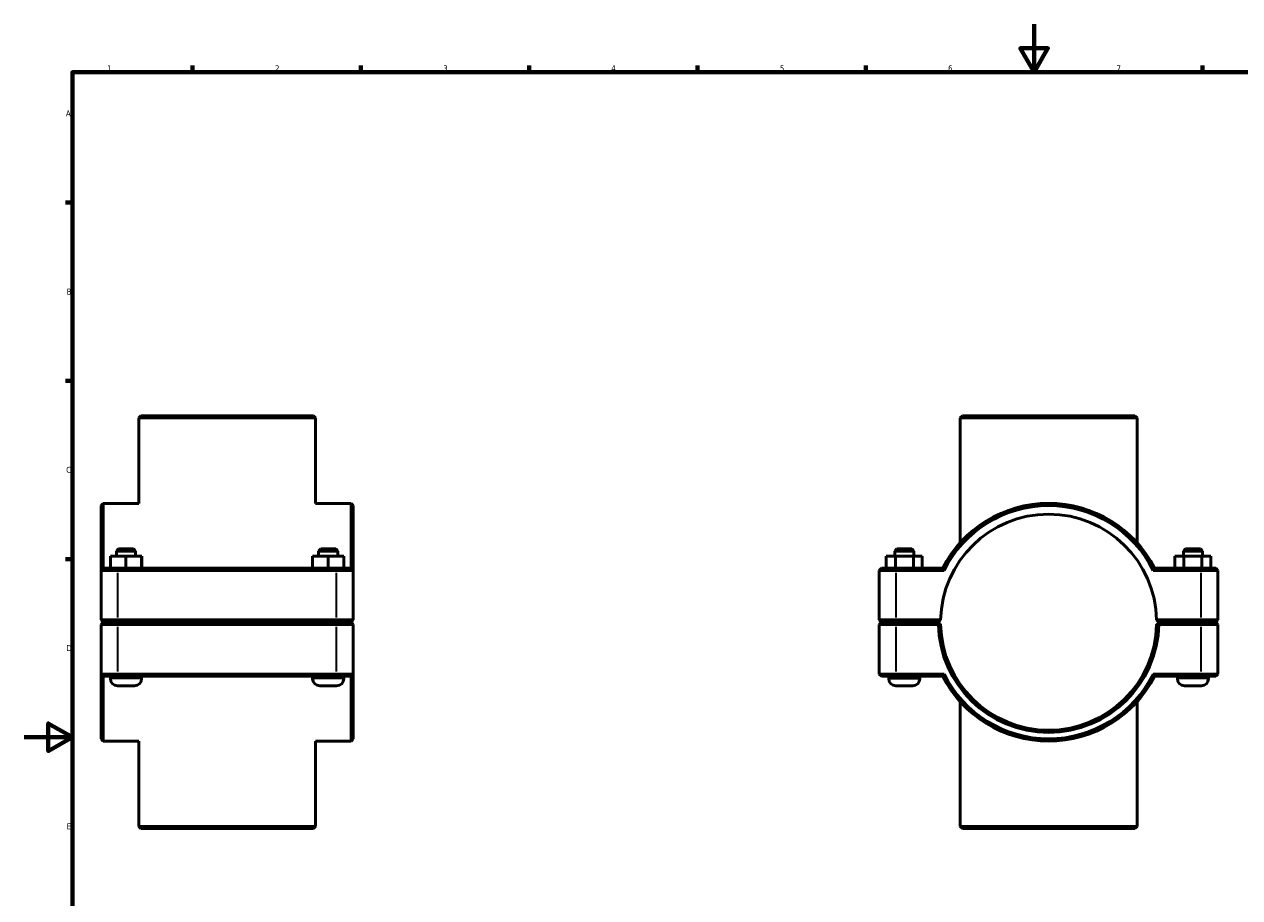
# Model space of a CAD drawing. Header units: millimetres. Extents: x 0 to 907, y -147 to 1184.
# Tile 2 of 4: x 0 to 506, y 230 to 594. Entities that reach past the tile are written whole.
import ezdxf

# ---------------------------------------------------------------- set-up
doc = ezdxf.new("R2010")
doc.units = ezdxf.units.MM
for name, color, linetype, lineweight in [('Border (ISO)', 7, 'Continuous', 70), ('Visible (ISO)', 7, 'Continuous', 50), ('Visible Narrow (ISO)', 7, 'Continuous', 35)]:
    doc.layers.add(name, color=color, linetype=linetype, lineweight=lineweight)
doc.styles.add('Note Text (ISO)', font='tahoma.ttf')

# ---------------------------------------------------------------- blocks, each defined once
blk = doc.blocks.new('Borders Default Border')
at = {"layer": 'Border (ISO)'}
for p, q in [((70.08, 574), (70.08, 576.9)), ((140.17, 574), (140.17, 576.9)), ((210.25, 574), (210.25, 576.9)), ((280.33, 574), (280.33, 576.9)), ((350.42, 574), (350.42, 576.9)), ((490.58, 574), (490.58, 576.9)), ((20, 519.75), (17.1, 519.75)), ((20, 445.5), (17.1, 445.5)), ((20, 371.25), (17.1, 371.25))]:
    blk.add_line(p, q, dxfattribs=at)
at = {"layer": 'Border (ISO)', "flags": 128}
for points in [[(420.5, 594), (420.5, 574), (414.73, 584), (426.27, 584), (420.5, 574)], [(20, 20), (20, 574), (821, 574), (821, 20), (20, 20)], [(0, 297), (20, 297), (10, 302.77), (10, 291.23), (20, 297)]]:
    blk.add_lwpolyline(points, dxfattribs=at)
at = {"layer": 'Border (ISO)', "color": 232, "true_color": 0xca0064, "char_height": 2.5, "attachment_point": 7, "style": 'Note Text (ISO)'}
for s, insert in [('1', (34.48, 574.4)), ('2', (104.37, 574.4)), ('3', (174.43, 574.35)), ('4', (244.42, 574.4)), ('5', (314.64, 574.35)), ('6', (384.66, 574.35)), ('7', (454.77, 574.4)), ('A', (17.29, 555.62)), ('B', (17.59, 481.37)), ('C', (17.43, 407.08)), ('D', (17.43, 332.88)), ('E', (17.64, 258.63))]:
    blk.add_mtext(s, dxfattribs=dict(at, insert=insert))

msp = doc.modelspace()

# ---------------------------------------------------------------- linework, layer by layer
at = {"layer": 'Visible (ISO)'}
for p, q in [((48.532, 430.927), (47.632, 430.027)), ((48.532, 430.927), (120.385, 430.927)), ((120.385, 430.927), (121.285, 430.027)), ((390.605, 430.927), (389.705, 430.027)), ((390.605, 430.927), (462.458, 430.927)), ((462.458, 430.927), (463.358, 430.027)), ((121.285, 430.027), (47.632, 430.027)), ((47.632, 394.427), (47.632, 430.027)), ((121.285, 394.427), (121.285, 430.027)), ((463.358, 430.027), (389.705, 430.027)), ((389.705, 378.004), (389.705, 430.027)), ((463.358, 378.004), (463.358, 430.027)), ((31.959, 393.527), (32.859, 394.427)), ((31.959, 366.527), (31.959, 393.527)), ((32.859, 394.427), (32.859, 367.427)), ((47.632, 394.427), (32.859, 394.427)), ((136.059, 394.427), (121.285, 394.427)), ((136.059, 367.427), (136.059, 394.427)), ((136.959, 393.527), (136.059, 394.427)), ((136.959, 393.527), (136.959, 366.527)), ((39.259, 375.427), (38.359, 374.527)), ((38.359, 374.527), (46.359, 374.527)), ((38.359, 374.527), (38.359, 372.427)), ((45.459, 375.427), (39.259, 375.427)), ((45.459, 375.427), (46.359, 374.527)), ((46.359, 374.527), (46.359, 372.427)), ((123.459, 375.427), (122.559, 374.527)), ((122.559, 374.527), (130.559, 374.527)), ((122.559, 374.527), (122.559, 372.427)), ((129.659, 375.427), (123.459, 375.427)), ((129.659, 375.427), (130.559, 374.527)), ((130.559, 374.527), (130.559, 372.427)), ((363.331, 375.427), (362.431, 374.527)), ((370.431, 374.527), (362.431, 374.527)), ((362.431, 372.427), (362.431, 374.527)), ((363.331, 375.427), (369.531, 375.427)), ((369.531, 375.427), (370.431, 374.527)), ((370.431, 372.427), (370.431, 374.527)), ((483.531, 375.427), (482.631, 374.527)), ((482.631, 374.527), (490.631, 374.527)), ((482.631, 374.527), (482.631, 372.427)), ((489.731, 375.427), (483.531, 375.427)), ((489.731, 375.427), (490.631, 374.527)), ((490.631, 374.527), (490.631, 372.427)), ((35.839, 367.427), (35.839, 372.427)), ((42.318, 372.427), (35.839, 372.427)), ((42.318, 367.427), (42.318, 372.427)), ((48.838, 372.427), (42.318, 372.427)), ((48.838, 367.427), (48.838, 372.427)), ((48.879, 372.427), (48.838, 372.427)), ((48.879, 367.427), (48.879, 372.427)), ((120.039, 367.427), (120.039, 372.427)), ((126.518, 372.427), (120.039, 372.427)), ((126.518, 367.427), (126.518, 372.427)), ((133.038, 372.427), (126.518, 372.427)), ((133.038, 367.427), (133.038, 372.427)), ((133.079, 372.427), (133.038, 372.427)), ((133.079, 367.427), (133.079, 372.427)), ((358.926, 372.427), (362.713, 372.427)), ((358.926, 367.427), (358.926, 372.427)), ((362.713, 372.427), (370.219, 372.427)), ((362.713, 367.427), (362.713, 372.427)), ((370.219, 372.427), (373.937, 372.427)), ((370.219, 367.427), (370.219, 372.427)), ((373.937, 367.427), (373.937, 372.427)), ((482.844, 372.427), (479.126, 372.427)), ((479.126, 367.427), (479.126, 372.427)), ((482.844, 367.427), (482.844, 372.427)), ((490.349, 372.427), (482.844, 372.427)), ((490.349, 367.427), (490.349, 372.427)), ((494.137, 372.427), (490.349, 372.427)), ((494.137, 367.427), (494.137, 372.427)), ((32.859, 367.427), (31.959, 366.527)), ((39.009, 366.527), (31.959, 366.527)), ((31.959, 366.527), (31.959, 345.877)), ((32.859, 367.427), (39.009, 367.427)), ((129.909, 367.427), (39.009, 367.427)), ((39.009, 366.527), (129.909, 366.527)), ((129.909, 367.427), (136.059, 367.427)), ((136.959, 366.527), (129.909, 366.527)), ((136.059, 367.427), (136.959, 366.527)), ((136.959, 345.877), (136.959, 366.527)), ((356.931, 367.427), (356.031, 366.527)), ((363.081, 366.527), (356.031, 366.527)), ((356.031, 366.527), (356.031, 345.877)), ((356.931, 367.427), (363.081, 367.427)), ((382.44, 367.427), (363.081, 367.427)), ((363.081, 366.527), (382.995, 366.527)), ((470.067, 366.527), (489.981, 366.527)), ((489.981, 367.427), (470.622, 367.427)), ((489.981, 367.427), (496.131, 367.427)), ((497.031, 366.527), (489.981, 366.527)), ((496.131, 367.427), (497.031, 366.527)), ((497.031, 345.877), (497.031, 366.527)), ((32.859, 344.977), (31.959, 345.877)), ((31.959, 345.877), (39.009, 345.877)), ((32.859, 344.877), (31.959, 343.977)), ((39.009, 344.977), (32.859, 344.977)), ((32.859, 344.877), (39.009, 344.877)), ((35.859, 344.977), (35.859, 344.877)), ((129.909, 345.877), (39.009, 345.877)), ((39.009, 344.977), (129.909, 344.977)), ((129.909, 344.877), (39.009, 344.877)), ((48.859, 344.977), (48.859, 344.877)), ((120.059, 344.977), (120.059, 344.877)), ((129.909, 345.877), (136.959, 345.877)), ((136.059, 344.977), (129.909, 344.977)), ((129.909, 344.877), (136.059, 344.877)), ((133.059, 344.977), (133.059, 344.877)), ((136.059, 344.977), (136.959, 345.877)), ((136.059, 344.877), (136.959, 343.977)), ((356.931, 344.977), (356.031, 345.877)), ((356.031, 345.877), (363.081, 345.877)), ((356.931, 344.877), (356.031, 343.977)), ((363.081, 344.977), (356.931, 344.977)), ((356.931, 344.877), (363.081, 344.877)), ((359.931, 344.877), (359.931, 344.977)), ((381.541, 345.877), (363.081, 345.877)), ((363.081, 344.977), (380.631, 344.977)), ((380.631, 344.877), (363.081, 344.877)), ((372.931, 344.877), (372.931, 344.977)), ((380.631, 344.977), (381.541, 345.877)), ((381.085, 344.429), (380.631, 344.877)), ((471.521, 345.877), (472.431, 344.977)), ((489.981, 345.877), (471.521, 345.877)), ((472.431, 344.877), (471.977, 344.429)), ((472.431, 344.977), (489.981, 344.977)), ((489.981, 344.877), (472.431, 344.877)), ((480.131, 344.977), (480.131, 344.877)), ((489.981, 345.877), (497.031, 345.877)), ((496.131, 344.977), (489.981, 344.977)), ((489.981, 344.877), (496.131, 344.877)), ((493.131, 344.977), (493.131, 344.877)), ((496.131, 344.977), (497.031, 345.877)), ((496.131, 344.877), (497.031, 343.977)), ((39.009, 343.977), (31.959, 343.977)), ((31.959, 343.977), (31.959, 323.327)), ((39.009, 343.977), (129.909, 343.977)), ((136.959, 343.977), (129.909, 343.977)), ((136.959, 323.327), (136.959, 343.977)), ((363.081, 343.977), (356.031, 343.977)), ((356.031, 343.977), (356.031, 323.327)), ((363.081, 343.977), (380.641, 343.977)), ((472.421, 343.977), (489.981, 343.977)), ((497.031, 343.977), (489.981, 343.977)), ((497.031, 323.327), (497.031, 343.977)), ((31.959, 323.327), (39.009, 323.327)), ((31.959, 296.327), (31.959, 323.327)), ((32.859, 322.427), (31.959, 323.327)), ((32.859, 322.427), (32.859, 295.427)), ((39.009, 322.427), (32.859, 322.427)), ((35.859, 322.427), (35.859, 321.427)), ((129.909, 323.327), (39.009, 323.327)), ((39.009, 322.427), (129.909, 322.427)), ((48.859, 322.427), (48.859, 321.427)), ((120.059, 322.427), (120.059, 321.427)), ((129.909, 323.327), (136.959, 323.327)), ((136.059, 322.427), (129.909, 322.427)), ((133.059, 322.427), (133.059, 321.427)), ((136.059, 322.427), (136.959, 323.327)), ((136.059, 295.427), (136.059, 322.427)), ((136.959, 323.327), (136.959, 296.327)), ((356.031, 323.327), (363.081, 323.327)), ((356.931, 322.427), (356.031, 323.327)), ((363.081, 322.427), (356.931, 322.427)), ((359.931, 321.427), (359.931, 322.427)), ((382.995, 323.327), (363.081, 323.327)), ((363.081, 322.427), (382.44, 322.427)), ((372.931, 321.427), (372.931, 322.427)), ((489.981, 323.327), (470.067, 323.327)), ((470.622, 322.427), (489.981, 322.427)), ((480.131, 322.427), (480.131, 321.427)), ((489.981, 323.327), (497.031, 323.327)), ((496.131, 322.427), (489.981, 322.427)), ((493.131, 322.427), (493.131, 321.427)), ((496.131, 322.427), (497.031, 323.327)), ((38.859, 318.427), (45.859, 318.427)), ((123.059, 318.427), (130.059, 318.427)), ((369.931, 318.427), (362.931, 318.427)), ((483.131, 318.427), (490.131, 318.427)), ((389.705, 259.827), (389.705, 311.851)), ((463.358, 259.827), (463.358, 311.851)), ((31.959, 296.327), (32.859, 295.427)), ((47.632, 295.427), (32.859, 295.427)), ((47.632, 259.827), (47.632, 295.427)), ((136.059, 295.427), (121.285, 295.427)), ((121.285, 259.827), (121.285, 295.427)), ((136.959, 296.327), (136.059, 295.427)), ((47.632, 259.827), (121.285, 259.827)), ((48.532, 258.927), (47.632, 259.827)), ((120.385, 258.927), (48.532, 258.927)), ((120.385, 258.927), (121.285, 259.827)), ((389.705, 259.827), (463.358, 259.827)), ((390.605, 258.927), (389.705, 259.827)), ((462.458, 258.927), (390.605, 258.927)), ((462.458, 258.927), (463.358, 259.827))]:
    msp.add_line(p, q, dxfattribs=at)
for centre, radius, start, end in [((426.531, 344.927), 45, 1.20967, 178.79033), ((426.531, 344.927), 49.5, 27.03569, 152.96431), ((426.531, 344.927), 48.6, 26.3878, 153.6122), ((426.531, 344.927), 45, 178.79033, 178.7904), ((426.531, 344.927), 45, 1.2096, 1.20967), ((426.531, 344.927), 45.9, 181.18595, 358.81405), ((426.531, 344.927), 45, 181.2096, 358.7904), ((38.859, 321.427), 3, 180, 270), ((45.859, 321.427), 3, 270, 0), ((123.059, 321.427), 3, 180, 270), ((130.059, 321.427), 3, 270, 0), ((362.931, 321.427), 3, 180, 270), ((369.931, 321.427), 3, 270, 0), ((426.531, 344.927), 49.5, 207.03569, 332.96431), ((426.531, 344.927), 48.6, 206.3878, 333.6122), ((483.131, 321.427), 3, 180, 270), ((490.131, 321.427), 3, 270, 0)]:
    msp.add_arc(centre, radius, start, end, dxfattribs=at)
for points, degree in [([(382.995, 366.527), (382.809, 366.827), (382.624, 367.127), (382.44, 367.427)], 3), ([(470.067, 366.527), (470.253, 366.827), (470.438, 367.127), (470.622, 367.427)], 3), ([(380.641, 343.977), (380.863, 344.204), (381.085, 344.429)], 2), ([(471.977, 344.429), (472.199, 344.204), (472.421, 343.977)], 2), ([(382.995, 323.327), (382.809, 323.028), (382.624, 322.728), (382.44, 322.427)], 3), ([(470.067, 323.327), (470.253, 323.028), (470.438, 322.728), (470.622, 322.427)], 3)]:
    msp.add_open_spline(points, degree=degree, dxfattribs=at)
for points, weights in [([(381.541, 343.977), (381.314, 344.202), (381.085, 344.429)], [1.0116413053, 1.00874273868, 1.00580187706]), ([(471.977, 344.429), (471.748, 344.202), (471.521, 343.977)], [1.00580187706, 1.00874273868, 1.0116413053])]:
    msp.add_rational_spline(points, weights, degree=2, dxfattribs=at)
at = {"layer": 'Visible Narrow (ISO)'}
for p, q in [((39.009, 367.382), (39.009, 366.572)), ((39.009, 346.91), (39.009, 365.495)), ((129.909, 367.382), (129.909, 366.572)), ((129.909, 365.495), (129.909, 346.91)), ((363.081, 367.382), (363.081, 366.572)), ((363.081, 346.91), (363.081, 365.495)), ((489.981, 367.382), (489.981, 366.572)), ((489.981, 365.495), (489.981, 346.91)), ((39.009, 345.022), (39.009, 345.832)), ((39.009, 344.832), (39.009, 344.022)), ((129.909, 345.022), (129.909, 345.832)), ((129.909, 344.832), (129.909, 344.022)), ((363.081, 345.022), (363.081, 345.832)), ((363.081, 344.832), (363.081, 344.022)), ((489.981, 345.022), (489.981, 345.832)), ((489.981, 344.832), (489.981, 344.022)), ((39.009, 324.36), (39.009, 342.945)), ((129.909, 342.945), (129.909, 324.36)), ((363.081, 324.36), (363.081, 342.945)), ((489.981, 342.945), (489.981, 324.36)), ((48.779, 321.427), (35.939, 321.427)), ((39.009, 322.472), (39.009, 323.282)), ((132.979, 321.427), (120.139, 321.427)), ((129.909, 322.472), (129.909, 323.282)), ((360.011, 321.427), (372.851, 321.427)), ((363.081, 322.472), (363.081, 323.282)), ((493.051, 321.427), (480.211, 321.427)), ((489.981, 322.472), (489.981, 323.282))]:
    msp.add_line(p, q, dxfattribs=at)

# ---------------------------------------------------------------- block references
msp.add_blockref('Borders Default Border', (0, 0))

doc.saveas('drawing.dxf')
